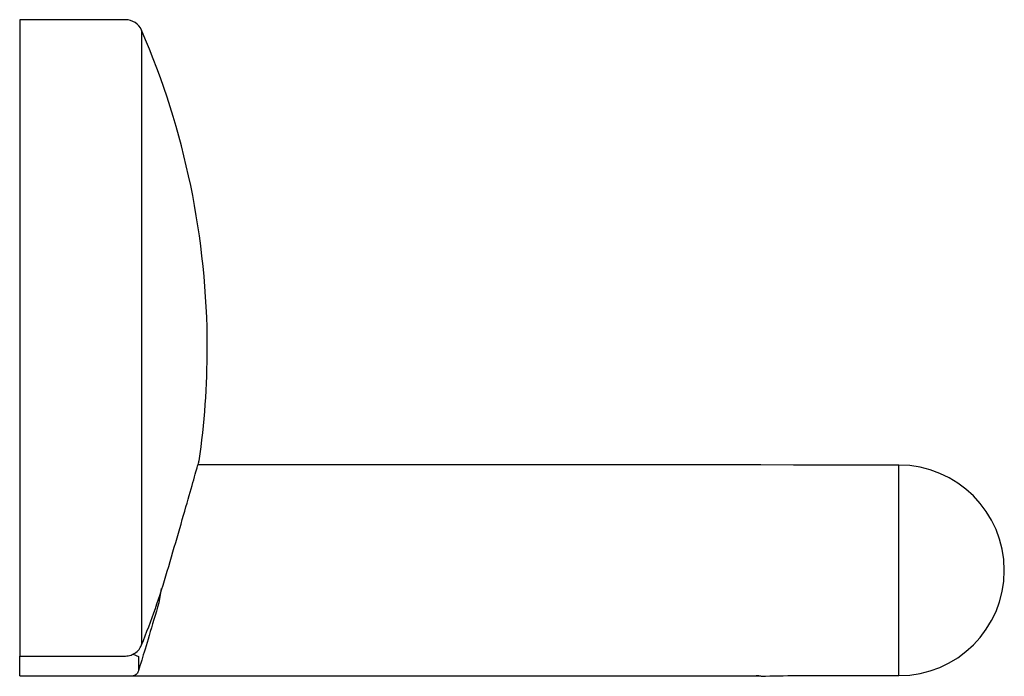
# Model space of a CAD drawing. Header units: millimetres. Extents: x 3727.0473 to 3727.1313, y 1922.7578 to 1922.8138.
import ezdxf

# ---------------------------------------------------------------- set-up
doc = ezdxf.new("R2010")
doc.units = ezdxf.units.MM
doc.layers.add('SANINDUSA', color=3, linetype='Continuous')

msp = doc.modelspace()

# ---------------------------------------------------------------- linework, layer by layer
at = {"layer": 'SANINDUSA'}
for p, q in [((3727.05633831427, 1922.813844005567), (3727.04731657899, 1922.813844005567)), ((3727.04731657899, 1922.813844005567), (3727.04731657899, 1922.759535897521)), ((3727.057715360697, 1922.812938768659), (3727.057715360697, 1922.760482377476)), ((3727.110371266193, 1922.775844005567), (3727.062580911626, 1922.775844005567)), ((3727.11054730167, 1922.775844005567), (3727.110371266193, 1922.775844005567)), ((3727.113316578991, 1922.77582842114), (3727.110371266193, 1922.775843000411)), ((3727.122316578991, 1922.775829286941), (3727.113316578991, 1922.775829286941)), ((3727.113316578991, 1922.77582842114), (3727.113316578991, 1922.775829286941)), ((3727.122316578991, 1922.775829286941), (3727.122316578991, 1922.77582842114)), ((3727.122316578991, 1922.757859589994), (3727.122316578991, 1922.77582842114)), ((3727.059392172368, 1922.765299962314), (3727.059187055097, 1922.76407255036)), ((3727.04731657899, 1922.759535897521), (3727.05633831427, 1922.759535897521)), ((3727.04731657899, 1922.759520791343), (3727.04731657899, 1922.759535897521)), ((3727.04731657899, 1922.759215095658), (3727.04731657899, 1922.759520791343)), ((3727.04731657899, 1922.757844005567), (3727.04731657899, 1922.759215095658)), ((3727.056992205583, 1922.759690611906), (3727.057449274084, 1922.759497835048)), ((3727.057449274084, 1922.759497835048), (3727.057449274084, 1922.758279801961)), ((3727.04731657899, 1922.757844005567), (3727.056992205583, 1922.757844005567)), ((3727.056992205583, 1922.757844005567), (3727.11054730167, 1922.757844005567)), ((3727.113316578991, 1922.757859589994), (3727.113316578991, 1922.757858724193)), ((3727.113316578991, 1922.757858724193), (3727.122316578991, 1922.757858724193)), ((3727.122316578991, 1922.757858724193), (3727.122316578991, 1922.757859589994))]:
    msp.add_line(p, q, dxfattribs=at)
for centre, radius, start, end in [((3727.05633831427, 1922.812344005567), 0.001500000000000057, 23.36010285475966, 90), ((3726.994983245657, 1922.785844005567), 0.06833333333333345, 0, 23.36010285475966), ((3726.994983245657, 1922.785844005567), 0.0683333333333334, 351.8689735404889, 0), ((3727.122316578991, 1922.766844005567), 0.008985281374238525, 0, 90), ((3726.994983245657, 1922.785844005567), 0.06766483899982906, 337.9872747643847, 343.6307337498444), ((3727.122316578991, 1922.766844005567), 0.008985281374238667, 270, 0)]:
    msp.add_arc(centre, radius, start, end, dxfattribs=at)
for points, knots in [([(3727.059905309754, 1922.766774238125), (3727.060228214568, 1922.767878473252), (3727.06087426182, 1922.770087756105), (3727.061718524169, 1922.773029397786), (3727.062320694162, 1922.775148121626), (3727.062632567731, 1922.776254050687), (3727.062617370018, 1922.776200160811), (3727.062612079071, 1922.776181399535)], [0, 0, 0, 0, 0.2260642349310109, 0.4522948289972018, 0.6736039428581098, 0.886368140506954, 1, 1, 1, 1]), ([(3727.059187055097, 1922.76407255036), (3727.058900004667, 1922.763106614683), (3727.058330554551, 1922.761190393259), (3727.057737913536, 1922.75922978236), (3727.057532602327, 1922.758554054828), (3727.057449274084, 1922.758279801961)], [0, 0, 0, 0, 0.3765281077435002, 0.7469557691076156, 1, 1, 1, 1]), ([(3727.05633831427, 1922.759535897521), (3727.05649938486, 1922.759551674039), (3727.056820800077, 1922.759583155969), (3727.05724973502, 1922.759828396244), (3727.057551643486, 1922.760143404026), (3727.057668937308, 1922.760386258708), (3727.057715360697, 1922.760482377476)], [0, 0, 0, 0, 0.272141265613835, 0.5430559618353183, 0.8191474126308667, 1, 1, 1, 1]), ([(3727.057449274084, 1922.758279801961), (3727.05741028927, 1922.758188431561), (3727.057300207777, 1922.757930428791), (3727.057110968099, 1922.757844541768), (3727.056993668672, 1922.757844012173), (3727.056992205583, 1922.757844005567)], [0, 0, 0, 0, 0.3512794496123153, 0.9919084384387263, 1, 1, 1, 1]), ([(3727.109727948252, 1922.757853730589), (3727.109780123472, 1922.757850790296), (3727.110696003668, 1922.757799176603), (3727.111990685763, 1922.757860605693), (3727.113155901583, 1922.757859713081), (3727.113316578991, 1922.757859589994)], [0, 0, 0, 0, 0.04950064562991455, 0.8689309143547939, 0.9999999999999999, 0.9999999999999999, 0.9999999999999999, 0.9999999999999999]), ([(3727.110371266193, 1922.757845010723), (3727.11030476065, 1922.757843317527), (3727.110222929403, 1922.757841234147), (3727.11015557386, 1922.757845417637), (3727.110142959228, 1922.757846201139)], [0, 0, 0, 0, 0.8127157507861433, 0.9999999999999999, 0.9999999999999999, 0.9999999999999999, 0.9999999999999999])]:
    msp.add_open_spline(points, degree=3, knots=knots, dxfattribs=at)

doc.saveas('drawing.dxf')
